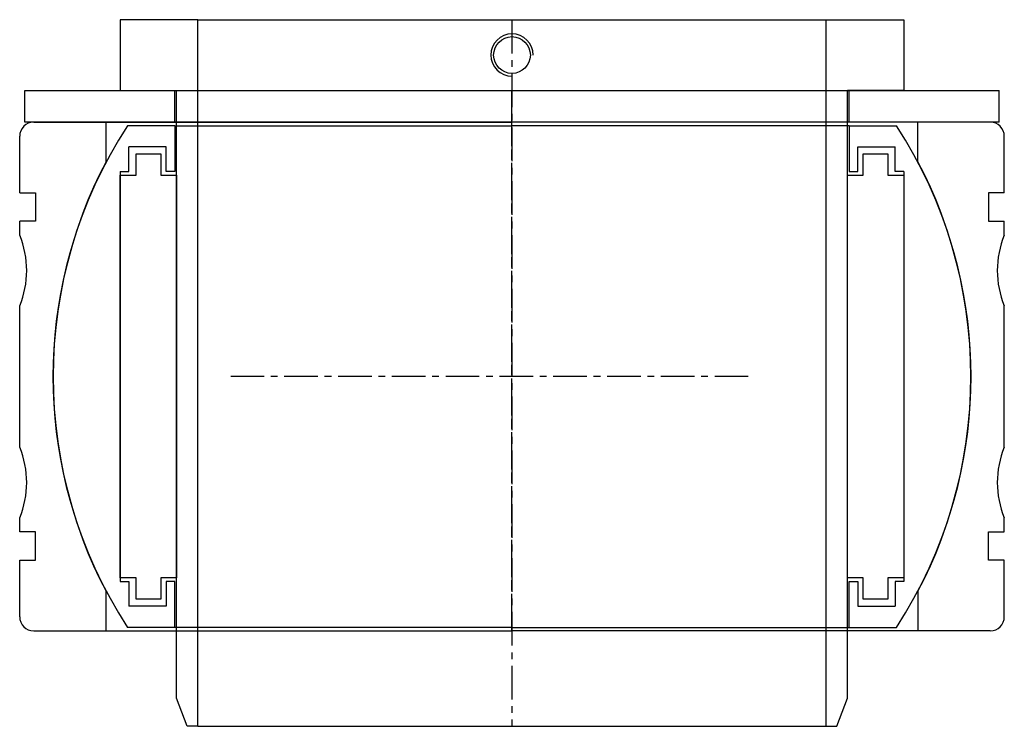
# Model space of a CAD drawing. Extents: x -70 to 70, y -77 to 23.
import ezdxf

# ---------------------------------------------------------------- set-up
doc = ezdxf.new("R2010")
doc.units = 0
doc.header["$LTSCALE"] = 0.15
doc.linetypes.add('CENTER', pattern=[50.8, 31.75, -6.35, 6.35, -6.35])
doc.layers.get('0').update_dxf_attribs({"linetype": 'CONTINUOUS'})
doc.layers.add('CENTER', color=9, linetype='CENTER')

# ---------------------------------------------------------------- blocks, each defined once
blk = doc.blocks.new('7T3-5-D')
for p, q in [((-47.75, 35.5), (-54.45, 35.5)), ((-47.75, 35.5), (-47.75, 29)), ((-47.75, 35.5), (0, 35.5)), ((47.75, 35.5), (0, 35.5)), ((47.75, 35.5), (47.75, 29)), ((47.75, 35.5), (54.45, 35.5)), ((-49, 32.5), (-54.25, 32.5)), ((-54.25, 29), (-54.25, 32.5)), ((-49, 29), (-49, 32.5)), ((49, 32.5), (54.25, 32.5)), ((49, 29), (49, 32.5)), ((54.25, 29), (54.25, 32.5)), ((-53.25, 31.5), (-49.75, 31.5)), ((-53.25, 28.5), (-53.25, 31.5)), ((-49.75, 31.5), (-49.75, 28.5)), ((49.75, 28.5), (49.75, 31.5)), ((49.75, 31.5), (53.25, 31.5)), ((53.25, 31.5), (53.25, 28.5)), ((-55.5, 29), (-55.5, -29)), ((-55.5, 29), (-54.25, 29)), ((-55.5, 28.5), (-53.25, 28.5)), ((-55.5, -28.5), (-55.5, 28.5)), ((-49.75, 28.5), (-47.5, 28.5)), ((-47.75, 29), (-49, 29)), ((-47.5, 28.5), (-47.5, -28.5)), ((47.5, -28.5), (47.5, 28.5)), ((47.5, 28.5), (49.75, 28.5)), ((47.75, 29), (49, 29)), ((53.25, 28.5), (55.5, 28.5)), ((55.5, 29), (54.25, 29)), ((55.5, 29), (55.5, -29)), ((55.5, 28.5), (55.5, -28.5)), ((-53.25, -28.5), (-55.5, -28.5)), ((-55.5, -29), (-54.25, -29)), ((-54.25, -29), (-54.25, -32.5)), ((-53.25, -31.5), (-53.25, -28.5)), ((-47.5, -28.5), (-49.75, -28.5)), ((-49.75, -28.5), (-49.75, -31.5)), ((-49, -29), (-49, -32.5)), ((-47.75, -29), (-49, -29)), ((-47.75, -35.5), (-47.75, -29)), ((49.75, -28.5), (47.5, -28.5)), ((47.75, -35.5), (47.75, -29)), ((47.75, -29), (49, -29)), ((49, -29), (49, -32.5)), ((49.75, -31.5), (49.75, -28.5)), ((53.25, -28.5), (53.25, -31.5)), ((55.5, -28.5), (53.25, -28.5)), ((54.25, -29), (54.25, -32.5)), ((55.5, -29), (54.25, -29)), ((-49.75, -31.5), (-53.25, -31.5)), ((53.25, -31.5), (49.75, -31.5)), ((-49, -32.5), (-54.25, -32.5)), ((49, -32.5), (54.25, -32.5)), ((-47.75, -35.5), (-54.45, -35.5)), ((0, -35.5), (-47.75, -35.5)), ((0, -35.5), (47.75, -35.5)), ((47.75, -35.5), (54.45, -35.5))]:
    blk.add_line(p, q)
for start, end in [(146.8965, 213.1035), (326.8965, 33.1035)]:
    blk.add_arc((0, 0), 65, start, end)
at = {"layer": 'CENTER'}
for p, q in [((0, -35.5), (0, 35.5)), ((33.47, 0), (-39.82, 0))]:
    blk.add_line(p, q, dxfattribs=at)
blk = doc.blocks.new('WA095138')
for p, q in [((-69, 0), (-69, 4.5)), ((-69, 4.5), (69, 4.5)), ((-47.75, 0), (-47.75, 4.5)), ((47.75, 0), (47.75, 4.5)), ((69, 0), (69, 4.5)), ((69, 0), (-69, 0))]:
    blk.add_line(p, q)
at = {"layer": 'CENTER'}
blk.add_line((0, 0), (0, 4.5), dxfattribs=at)
blk = doc.blocks.new('7T3-5-S')
for p, q in [((-55.5, 50.5), (-55.5, 40.5)), ((-44.5, 50.5), (-55.5, 50.5)), ((-44.5, -49.5), (-44.5, 50.5)), ((-44.5, 50.5), (44.5, 50.5)), ((44.5, -49.5), (44.5, 50.5)), ((44.5, 50.5), (55.5, 50.5)), ((55.5, 50.5), (55.5, 40.5)), ((-55.5, 40.5), (-47.5, 40.5)), ((-47.5, -45.5), (-47.5, 40.5)), ((47.5, -45.5), (47.5, 40.5)), ((55.5, 40.5), (47.5, 40.5)), ((-46, -49.5), (-47.5, -45.5)), ((46, -49.5), (47.5, -45.5)), ((-44.5, -49.5), (-46, -49.5)), ((-44.5, -49.5), (44.5, -49.5)), ((44.5, -49.5), (46, -49.5))]:
    blk.add_line(p, q)
blk.add_circle((0, 45.5), 2.6)
blk.add_arc((0, 45.5), 3, 0, 270)
at = {"layer": 'CENTER'}
blk.add_line((0, 50.5), (0, -49.5), dxfattribs=at)
blk = doc.blocks.new('7T3-0-A')
at = {"linetype": 'Continuous'}
for p, q in [((-67.73, 36), (-57.5, 36)), ((-57.5, 30.4), (-57.5, 36)), ((67.73, 36), (57.5, 36)), ((57.5, 30.4), (57.5, 36)), ((-69.73, 26), (-69.73, 34)), ((69.73, 26), (69.73, 34)), ((-57.5, -36), (-57.5, -30.4)), ((-67.73, -36), (-57.5, -36)), ((67.73, -36), (57.5, -36))]:
    blk.add_line(p, q, dxfattribs=at)
for p, q in [((-57.5, 36), (0, 36)), ((57.5, 36), (0, 36)), ((-69.73, 26), (-67.48, 26)), ((-67.48, 26), (-67.48, 22)), ((69.73, 26), (67.48, 26)), ((67.48, 26), (67.48, 22)), ((-67.48, 22), (-69.73, 22)), ((-69.73, 20), (-69.73, 22)), ((67.48, 22), (69.73, 22)), ((69.73, 20), (69.73, 22)), ((-69.73, -10), (-69.73, 10)), ((69.73, -10), (69.73, 10)), ((-69.73, -22), (-69.73, -20)), ((69.73, -22), (69.73, -20)), ((-67.48, -22), (-69.73, -22)), ((-67.48, -26), (-67.48, -22)), ((67.48, -26), (67.48, -22)), ((67.48, -22), (69.73, -22)), ((-69.73, -34), (-69.73, -26)), ((-69.73, -26), (-67.48, -26)), ((69.73, -26), (67.48, -26)), ((69.73, -34), (69.73, -26)), ((57.5, -30.4), (57.5, -36)), ((-57.5, -36), (0, -36)), ((57.5, -36), (0, -36))]:
    blk.add_line(p, q)
for centre, start, end in [((-67.73, 34), 90, 180), ((67.73, 34), 0, 90), ((-67.73, -34), 180, 270), ((67.73, -34), 270, 0)]:
    blk.add_arc(centre, 2, start, end, dxfattribs=at)
for centre, radius, start, end in [((0.18, 0), 65.2, 152.21, 207.79), ((-0.18, 0), 65.2, 332.21, 27.79), ((-81.73, 15), 13, 337.3801, 22.6199), ((81.73, 15), 13, 157.3801, 202.6199), ((-81.73, -15), 13, 337.3801, 22.6199), ((81.73, -15), 13, 157.3801, 202.6199)]:
    blk.add_arc(centre, radius, start, end)
at = {"layer": 'CENTER'}
blk.add_line((0, -36), (0, 36), dxfattribs=at)

msp = doc.modelspace()

# ---------------------------------------------------------------- block references
for name, p in [('7T3-5-S', (0, -28)), ('WA095138', (0, 8)), ('7T3-0-A', (0, -28)), ('7T3-5-D', (0, -28))]:
    msp.add_blockref(name, p)

doc.saveas('drawing.dxf')
